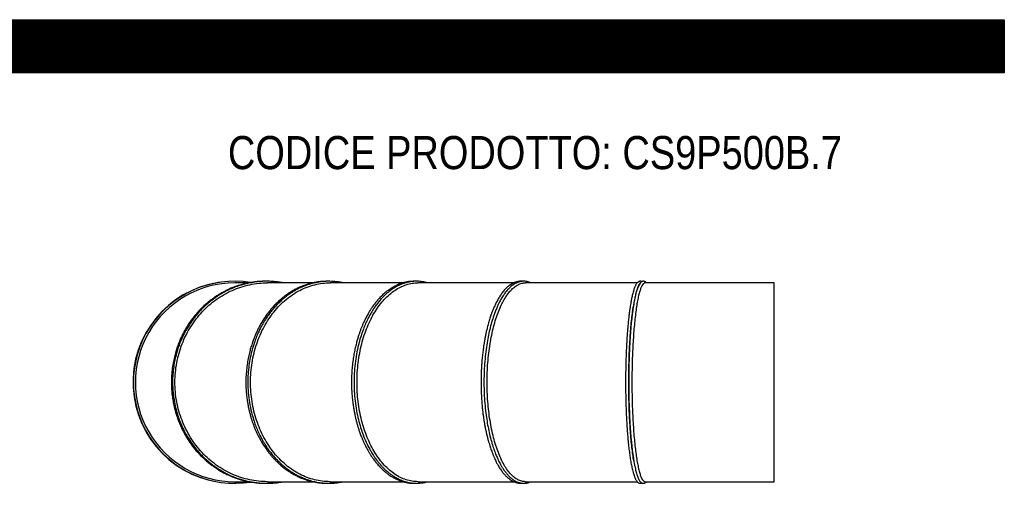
# Model space of a CAD drawing. Header units: millimetres. Extents: x 0 to 4950, y 0 to 3500.
# Tile 5 of 5: x 2475 to 4950, y 2321 to 3500. Entities that reach past the tile are written whole.
import ezdxf

# ---------------------------------------------------------------- set-up
doc = ezdxf.new("R2010")
doc.units = ezdxf.units.MM
doc.header["$LTSCALE"] = 16.666667
doc.layers.add('Default', color=7, linetype='Continuous')
doc.layers.add('TUBO_X_GOMITO_90', color=7, linetype='Continuous')

# ---------------------------------------------------------------- blocks, each defined once
blk = doc.blocks.new('SE2')
at = {"layer": 'TUBO_X_GOMITO_90', "color": 7, "linetype": 'Continuous'}
for p, q in [((3051.5, 2838.1), (3015.9, 2838.1)), ((3211.7, 2838.1), (3098.3, 2838.1)), ((3438.8, 2838.1), (3255.3, 2838.1)), ((3717.1, 2838.1), (3476.4, 2838.1)), ((4027.2, 2838.1), (3746.4, 2838.1)), ((4371.7, 2838.1), (4046.9, 2838.1)), ((4371.7, 2338.1), (4371.7, 2838.1)), ((3015.9, 2338.1), (3051.6, 2338.1)), ((3098.3, 2338.1), (3211.6, 2338.1)), ((3255.3, 2338.1), (3438.7, 2338.1)), ((3476.4, 2338.1), (3717.1, 2338.1)), ((3746.4, 2338.1), (4027.2, 2338.1)), ((4046.9, 2338.1), (4371.7, 2338.1))]:
    blk.add_line(p, q, dxfattribs=at)
for centre, radius, start, end in [((3013.8, 2588.1), 254, 93.6857, 261.4696), ((3014.8, 2588.1), 254, 80.8659, 279.1155), ((3015.9, 2588.1), 250, 89.9985, 270.0015), ((3013.8, 2588.1), 254, 80.7847, 83.022)]:
    blk.add_arc(centre, radius, start, end, dxfattribs=at)
for start_param, end_param in [(0.705108, 2.496588), (0.704861, 2.493116)]:
    blk.add_ellipse((4038.8, 2588.1), major_axis=(0, 250), ratio=0.131652, start_param=start_param, end_param=end_param, dxfattribs=at)
for points, knots in [([(3094.8, 2842.1), (3091.6, 2842.2), (3085.4, 2842.1), (3076.5, 2841.6), (3067.6, 2840.7), (3057.7, 2839.4), (3045.9, 2837.2), (3031.4, 2833.6), (3014.9, 2828.2), (3000.5, 2822.1), (2989.9, 2816.8), (2983.7, 2813.4), (2979.1, 2810.8), (2975.8, 2808.8), (2973.1, 2807.1), (2969.8, 2805), (2965.1, 2801.9), (2959.1, 2797.6), (2949.8, 2790.6), (2938, 2780.5), (2924.7, 2767.1), (2912.6, 2753), (2902, 2738.6), (2893.8, 2725.7), (2887.7, 2714.9), (2883.3, 2706.3), (2879.3, 2697.6), (2875.2, 2688), (2871.1, 2677.1), (2867.2, 2665), (2863.5, 2651.2), (2860.3, 2636.2), (2857.7, 2618.4), (2856.9, 2607.5), (2856.5, 2600.6)], [0.7566855, 0.7566855, 0.7566855, 0.7566855, 0.7631368, 0.7692412, 0.774617, 0.7812315, 0.789435, 0.798767, 0.8113623, 0.8243452, 0.8299334, 0.834862, 0.8384738, 0.8405343, 0.8423293, 0.8447864, 0.8484893, 0.8534384, 0.8592224, 0.8714128, 0.8839173, 0.8959778, 0.907453, 0.918367, 0.9252704, 0.9310785, 0.9368027, 0.9433299, 0.950959, 0.9587802, 0.9675523, 0.9774317, 0.9882475, 1, 1, 1, 1]), ([(3138.1, 2838.1), (3135.7, 2838.6), (3129.8, 2839.6), (3120.2, 2840.9), (3108.9, 2841.9), (3097.3, 2842.2), (3086.3, 2842), (3077, 2841.3), (3069.4, 2840.5), (3063.4, 2839.7), (3058.8, 2839), (3054.7, 2838.2), (3049.9, 2837.3), (3042.2, 2835.5), (3031.3, 2832.6), (3017.7, 2828), (3004.3, 2822.4), (2992.6, 2816.7), (2983.1, 2811.4), (2975.2, 2806.5), (2968.5, 2802.1), (2962.2, 2797.6), (2954.9, 2792.1), (2945.8, 2784.6), (2935.7, 2775.2), (2925.9, 2764.9), (2917, 2754.5), (2909, 2744), (2901.7, 2733.3), (2895.7, 2723.6), (2891.2, 2715.5), (2887.8, 2709.1), (2885.2, 2703.8), (2883.1, 2699.1), (2880.9, 2694.3), (2878.4, 2688.1), (2875.2, 2679.8), (2871.6, 2669.3), (2867.8, 2656), (2864.1, 2640.2), (2861.2, 2622.2), (2859.5, 2603.7), (2859.1, 2585.2), (2859.9, 2566.8), (2862, 2548.1), (2865.5, 2529), (2870.2, 2511.1), (2874.7, 2497.7), (2878.1, 2488.8), (2880.3, 2483.5), (2882.2, 2479.2), (2883.8, 2475.7), (2885.5, 2471.9), (2887.9, 2467.1), (2892.3, 2458.6), (2899.6, 2445.9), (2909.8, 2430.9), (2920.4, 2417.6), (2930.2, 2406.7), (2939.4, 2397.5), (2949.2, 2388.8), (2958.7, 2381.2), (2967.1, 2375.1), (2974.1, 2370.5), (2979.9, 2366.8), (2985.7, 2363.4), (2992.5, 2359.7), (3001.2, 2355.4), (3011.9, 2350.6), (3023.6, 2346.2), (3034.5, 2342.8), (3043.2, 2340.5), (3049.9, 2339), (3055.3, 2337.9), (3059.9, 2337.1), (3064.8, 2336.4), (3070.7, 2335.6), (3078.4, 2334.8), (3087.3, 2334.2), (3096.8, 2334.1), (3106.4, 2334.3), (3116.2, 2335), (3126.7, 2336.2), (3134, 2337.3), (3137.9, 2338.1), (3137.9, 2338.1)], [0.2293967, 0.2293967, 0.2293967, 0.2293967, 0.2343617, 0.2413867, 0.2490677, 0.257235, 0.264958, 0.271202, 0.2761103, 0.2803474, 0.2833734, 0.285636, 0.2888075, 0.2931783, 0.3014676, 0.3116421, 0.3219235, 0.3305291, 0.3375495, 0.3436426, 0.3488841, 0.3533692, 0.3588899, 0.3669776, 0.3764155, 0.3859623, 0.3944346, 0.4029558, 0.4114457, 0.4193265, 0.4248705, 0.4291814, 0.4330083, 0.4361973, 0.4389942, 0.4429754, 0.4488053, 0.4558067, 0.4640964, 0.4747261, 0.4864261, 0.4981851, 0.5096593, 0.5209412, 0.5326914, 0.544946, 0.5573292, 0.567512, 0.5715588, 0.5753793, 0.5783947, 0.5805211, 0.5827545, 0.5861852, 0.5908779, 0.6009396, 0.614126, 0.6256504, 0.6339598, 0.6424181, 0.65105, 0.6596529, 0.6662818, 0.6715592, 0.6760866, 0.6800398, 0.6847351, 0.6914862, 0.6993862, 0.7082613, 0.7164615, 0.7222629, 0.7265607, 0.730245, 0.7332591, 0.7361468, 0.7400999, 0.7454113, 0.7516775, 0.7581515, 0.7646318, 0.7711182, 0.7779772, 0.7860016, 0.7860105, 0.7860105, 0.7860105, 0.7860105]), ([(3098.3, 2338.1), (3098.1, 2338.1), (3098, 2338.1), (3090.3, 2338.1), (3082.7, 2338.6), (3067.6, 2340.2), (3060.2, 2341.4), (3045.4, 2344.5), (3038.1, 2346.5), (3023.6, 2351.2), (3016.5, 2353.9), (3002.4, 2360.1), (2995.5, 2363.6), (2982, 2371.3), (2975.5, 2375.5), (2962.8, 2384.6), (2956.6, 2389.5), (2944.8, 2399.8), (2939.1, 2405.4), (2922.9, 2422.7), (2913.1, 2435.5), (2900.4, 2455.9), (2896.4, 2463), (2889.2, 2477.5), (2885.9, 2484.9), (2880.1, 2500.1), (2877.5, 2507.9), (2873.1, 2523.5), (2871.2, 2531.4), (2868.3, 2547.4), (2867.1, 2555.5), (2865.7, 2571.7), (2865.3, 2580), (2865.3, 2596.4), (2865.7, 2604.7), (2867.2, 2621), (2868.3, 2629.2), (2871.3, 2645.3), (2873.2, 2653.3), (2877.7, 2669.1), (2880.3, 2676.8), (2886.2, 2692), (2889.5, 2699.4), (2896.8, 2713.9), (2900.7, 2720.9), (2909.3, 2734.6), (2913.9, 2741.2), (2923.6, 2753.8), (2928.7, 2759.8), (2939.4, 2771.2), (2945, 2776.6), (2956.7, 2786.9), (2962.9, 2791.8), (2975.6, 2800.8), (2982.1, 2805), (2995.6, 2812.7), (3002.5, 2816.2), (3016.6, 2822.4), (3023.8, 2825.1), (3038.3, 2829.9), (3045.8, 2831.8), (3060.7, 2835), (3068.2, 2836.2), (3083.3, 2837.7), (3090.8, 2838.1), (3098.3, 2838.1)], [0.2497665, 0.2497665, 0.2497665, 0.2497665, 0.25, 0.25, 0.265625, 0.265625, 0.28125, 0.28125, 0.296875, 0.296875, 0.3125, 0.3125, 0.328125, 0.328125, 0.34375, 0.34375, 0.359375, 0.359375, 0.375, 0.375, 0.40625, 0.40625, 0.421875, 0.421875, 0.4375, 0.4375, 0.453125, 0.453125, 0.46875, 0.46875, 0.484375, 0.484375, 0.5, 0.5, 0.515625, 0.515625, 0.53125, 0.53125, 0.546875, 0.546875, 0.5625, 0.5625, 0.578125, 0.578125, 0.59375, 0.59375, 0.609375, 0.609375, 0.625, 0.625, 0.640625, 0.640625, 0.65625, 0.65625, 0.671875, 0.671875, 0.6875, 0.6875, 0.703125, 0.703125, 0.71875, 0.71875, 0.734375, 0.734375, 0.7497794, 0.7497794, 0.7497794, 0.7497794]), ([(3248.7, 2842.1), (3246, 2842.1), (3240.2, 2842), (3231.5, 2841.4), (3222, 2840.2), (3212.2, 2838.4), (3202.2, 2835.9), (3193.7, 2833.2), (3186.4, 2830.5), (3179.8, 2827.8), (3172.4, 2824.3), (3164.1, 2820), (3155.6, 2814.9), (3147.3, 2809.5), (3140, 2804), (3133.5, 2798.8), (3126.9, 2793), (3119.4, 2785.9), (3110.9, 2776.9), (3102.1, 2766.4), (3092.8, 2754), (3083.7, 2739.8), (3076.1, 2726.1), (3070.7, 2714.8), (3066.8, 2706.1), (3063.3, 2697.4), (3059.8, 2687.8), (3056.3, 2676.9), (3053, 2664.8), (3049.8, 2651.1), (3047.1, 2636.1), (3044.8, 2618.3), (3044.2, 2607.4), (3043.8, 2600.6)], [0.756957, 0.756957, 0.756957, 0.756957, 0.7632285, 0.7705242, 0.7773578, 0.7855375, 0.7937666, 0.8012745, 0.8061134, 0.8114023, 0.8175806, 0.8247653, 0.8323553, 0.8398274, 0.8465951, 0.8524643, 0.8579114, 0.8655167, 0.8744825, 0.8840938, 0.8940114, 0.9063754, 0.9181708, 0.9252316, 0.9311424, 0.9368866, 0.943426, 0.9510263, 0.9588359, 0.9676017, 0.9774657, 0.9882651, 1, 1, 1, 1]), ([(3288.4, 2838.2), (3288.3, 2838.2), (3285.2, 2838.9), (3279.5, 2840), (3271.4, 2841.1), (3263.3, 2841.8), (3254.7, 2842.2), (3245.8, 2842.1), (3237.1, 2841.5), (3228.9, 2840.5), (3220.5, 2839.1), (3211.6, 2837.1), (3202.8, 2834.6), (3194.2, 2831.7), (3186.1, 2828.4), (3177.9, 2824.7), (3170.1, 2820.6), (3163, 2816.5), (3156.8, 2812.5), (3151.4, 2808.8), (3146.1, 2805), (3140.1, 2800.3), (3132.8, 2794), (3124.7, 2786.3), (3116.4, 2777.6), (3108.6, 2768.5), (3101.4, 2759), (3094.9, 2749.7), (3089.4, 2740.9), (3084.7, 2732.9), (3080.2, 2724.5), (3075.5, 2714.8), (3070.4, 2703.2), (3064.9, 2688.5), (3059.3, 2671), (3054.5, 2650.9), (3051, 2630.2), (3048.9, 2609), (3048.1, 2586.2), (3049.2, 2562), (3052.3, 2537), (3056.9, 2514.4), (3062.3, 2495.6), (3067.6, 2480.3), (3073.1, 2466.7), (3078.8, 2454.5), (3084.1, 2444.6), (3088.3, 2437.2), (3091.9, 2431.3), (3095.6, 2425.7), (3099.7, 2419.7), (3104.8, 2412.7), (3111.1, 2404.8), (3118.3, 2396.7), (3125.8, 2388.9), (3132.7, 2382.4), (3138.8, 2377.1), (3143.9, 2373), (3147.9, 2370), (3150.8, 2367.9), (3153.3, 2366.1), (3156.2, 2364.2), (3160.1, 2361.6), (3165, 2358.6), (3170.4, 2355.5), (3176.1, 2352.6), (3182.1, 2349.7), (3188.3, 2347), (3194.4, 2344.6), (3200.2, 2342.6), (3206.4, 2340.6), (3213.5, 2338.8), (3220.9, 2337.1), (3228.1, 2335.9), (3234.4, 2335.1), (3239.6, 2334.6), (3244.6, 2334.3), (3250.3, 2334.1), (3257.4, 2334.1), (3265.2, 2334.6), (3273, 2335.4), (3280.5, 2336.5), (3285.5, 2337.5), (3288.2, 2338.1), (3288.5, 2338.1)], [0.2295286, 0.2295286, 0.2295286, 0.2295286, 0.2298601, 0.236911, 0.2429969, 0.2491062, 0.2559231, 0.2631608, 0.2699867, 0.2761591, 0.2826423, 0.2897579, 0.2973709, 0.3037953, 0.3104981, 0.3174759, 0.3241918, 0.3303424, 0.3358313, 0.3404094, 0.3447854, 0.3501179, 0.3570957, 0.3655982, 0.3740876, 0.3823811, 0.390656, 0.3986311, 0.4055887, 0.4115607, 0.4172476, 0.4245521, 0.4329587, 0.442011, 0.4549247, 0.4682442, 0.4813791, 0.4944982, 0.5083741, 0.5241153, 0.5398577, 0.5556032, 0.5679829, 0.5771918, 0.5867986, 0.5966463, 0.6037085, 0.6090357, 0.6136982, 0.6178121, 0.6224809, 0.6285173, 0.6355681, 0.6435074, 0.6512068, 0.658421, 0.6638338, 0.6686154, 0.6725386, 0.674848, 0.6766102, 0.6791443, 0.6825472, 0.6869591, 0.6918895, 0.6965848, 0.7013422, 0.7070546, 0.7118695, 0.7162643, 0.7212703, 0.7268953, 0.7331282, 0.7390153, 0.74397, 0.7478867, 0.75131, 0.7556367, 0.7613115, 0.7678071, 0.7739924, 0.7796503, 0.7854313, 0.7860322, 0.7860322, 0.7860322, 0.7860322]), ([(3255.3, 2338.1), (3255.2, 2338.1), (3255.1, 2338.1), (3248.5, 2338.1), (3242, 2338.6), (3229, 2340.2), (3222.6, 2341.4), (3209.9, 2344.5), (3203.7, 2346.5), (3191.3, 2351.2), (3185.1, 2353.9), (3173, 2360.1), (3167.1, 2363.6), (3155.5, 2371.3), (3149.9, 2375.5), (3139, 2384.6), (3133.7, 2389.5), (3123.6, 2399.8), (3118.7, 2405.4), (3104.8, 2422.7), (3096.4, 2435.5), (3085.4, 2455.9), (3082, 2463), (3075.8, 2477.5), (3073, 2484.9), (3068, 2500.1), (3065.7, 2507.9), (3061.9, 2523.5), (3060.4, 2531.4), (3057.8, 2547.4), (3056.9, 2555.5), (3055.6, 2571.7), (3055.3, 2580), (3055.3, 2596.4), (3055.6, 2604.7), (3056.9, 2621), (3057.9, 2629.2), (3060.5, 2645.3), (3062.1, 2653.3), (3065.9, 2669.1), (3068.2, 2676.8), (3073.2, 2692), (3076.1, 2699.4), (3082.3, 2713.9), (3085.7, 2720.9), (3093, 2734.6), (3097, 2741.2), (3105.3, 2753.8), (3109.7, 2759.8), (3118.9, 2771.2), (3123.7, 2776.6), (3133.8, 2786.9), (3139.1, 2791.8), (3150, 2800.8), (3155.6, 2805), (3167.2, 2812.7), (3173.1, 2816.2), (3185.2, 2822.4), (3191.4, 2825.1), (3203.9, 2829.9), (3210.3, 2831.8), (3223.1, 2835), (3229.5, 2836.2), (3242.5, 2837.7), (3248.9, 2838.1), (3255.3, 2838.1)], [0.2497665, 0.2497665, 0.2497665, 0.2497665, 0.25, 0.25, 0.265625, 0.265625, 0.28125, 0.28125, 0.296875, 0.296875, 0.3125, 0.3125, 0.328125, 0.328125, 0.34375, 0.34375, 0.359375, 0.359375, 0.375, 0.375, 0.40625, 0.40625, 0.421875, 0.421875, 0.4375, 0.4375, 0.453125, 0.453125, 0.46875, 0.46875, 0.484375, 0.484375, 0.5, 0.5, 0.515625, 0.515625, 0.53125, 0.53125, 0.546875, 0.546875, 0.5625, 0.5625, 0.578125, 0.578125, 0.59375, 0.59375, 0.609375, 0.609375, 0.625, 0.625, 0.640625, 0.640625, 0.65625, 0.65625, 0.671875, 0.671875, 0.6875, 0.6875, 0.703125, 0.703125, 0.71875, 0.71875, 0.734375, 0.734375, 0.7497794, 0.7497794, 0.7497794, 0.7497794]), ([(3468.7, 2842.1), (3467.2, 2842.1), (3461.9, 2842.1), (3453.2, 2841.4), (3443.6, 2839.6), (3435.4, 2837.3), (3427.9, 2834.5), (3419.7, 2830.8), (3410.6, 2825.8), (3400.6, 2819.1), (3390.7, 2811.1), (3381.5, 2802.3), (3374.1, 2794.1), (3368.7, 2787.4), (3364.6, 2782), (3360.7, 2776.4), (3356.3, 2769.9), (3351.7, 2762.3), (3347, 2753.9), (3342.6, 2745.2), (3338.8, 2737), (3335.6, 2729.5), (3332.7, 2722.4), (3330, 2715), (3327.4, 2707.3), (3324.7, 2698.7), (3321.8, 2688.8), (3319.1, 2677.6), (3316.4, 2665.3), (3313.9, 2651.4), (3311.8, 2636.3), (3310, 2618.4), (3309.5, 2607.4), (3309.2, 2600.5)], [0.7555932, 0.7555932, 0.7555932, 0.7555932, 0.7601708, 0.7717373, 0.7815842, 0.7893359, 0.7965888, 0.805053, 0.8148566, 0.8259018, 0.8376621, 0.8485927, 0.8582575, 0.8647235, 0.8693158, 0.8744845, 0.8805256, 0.887463, 0.8945976, 0.9018053, 0.9084799, 0.9138986, 0.9191348, 0.9244261, 0.929961, 0.9358241, 0.9426027, 0.9504463, 0.9584268, 0.9673295, 0.9773098, 0.9881999, 1, 1, 1, 1]), ([(3500.8, 2838.2), (3500.6, 2838.2), (3498.5, 2838.8), (3494.3, 2839.9), (3487.8, 2841.1), (3481.1, 2841.9), (3474.6, 2842.2), (3468.8, 2842.1), (3463.2, 2841.7), (3457, 2840.9), (3450.1, 2839.6), (3442.6, 2837.5), (3435.2, 2834.9), (3428.4, 2831.9), (3422, 2828.7), (3415.6, 2824.9), (3407.5, 2819.5), (3398.2, 2812.1), (3388, 2802.5), (3379.2, 2792.7), (3371.9, 2783.4), (3366.1, 2775.1), (3360.9, 2767), (3355.7, 2758.2), (3350.2, 2747.8), (3344.4, 2735.6), (3338.5, 2721.2), (3332.9, 2705.3), (3327.4, 2686.4), (3322.5, 2665), (3318.6, 2640.9), (3316.1, 2616.1), (3315.2, 2591), (3315.8, 2565.9), (3317.9, 2541), (3321.4, 2517), (3326.1, 2494.9), (3331.8, 2474.5), (3338.3, 2455.5), (3346, 2437), (3353.3, 2422.4), (3359.1, 2412.3), (3362.6, 2406.5), (3365.4, 2402.3), (3368.4, 2397.9), (3372, 2392.8), (3376.8, 2386.7), (3382.2, 2380.2), (3387.7, 2374.3), (3392.7, 2369.3), (3397.2, 2365.2), (3401.9, 2361.3), (3407.2, 2357.1), (3413.7, 2352.6), (3420.5, 2348.4), (3427, 2345.1), (3432.6, 2342.5), (3438, 2340.4), (3443.8, 2338.4), (3450.6, 2336.6), (3458.5, 2335.1), (3467.1, 2334.2), (3475.9, 2334.1), (3484.6, 2334.7), (3492.8, 2336.1), (3498.3, 2337.4), (3500.7, 2338.1)], [0.229679, 0.229679, 0.229679, 0.229679, 0.2300466, 0.2361213, 0.2423934, 0.2498652, 0.2563925, 0.2619977, 0.2672388, 0.2733914, 0.2805908, 0.2883408, 0.2962597, 0.3032024, 0.3096638, 0.3165258, 0.3240596, 0.3360549, 0.348083, 0.3597707, 0.3684417, 0.3764033, 0.3832669, 0.390508, 0.3992082, 0.4091054, 0.4195158, 0.4317542, 0.4434287, 0.4588382, 0.4745556, 0.4902707, 0.5059848, 0.5216985, 0.5374134, 0.5531302, 0.5679853, 0.5813392, 0.5949697, 0.6089391, 0.6232104, 0.630403, 0.6349042, 0.6384961, 0.6420654, 0.6469936, 0.6531913, 0.6605955, 0.6674384, 0.6733645, 0.6783846, 0.6831651, 0.6892732, 0.6964461, 0.7044166, 0.7113765, 0.7169795, 0.7221191, 0.7281204, 0.7349516, 0.7427342, 0.7522573, 0.7607208, 0.7692957, 0.7783482, 0.7857528, 0.7857528, 0.7857528, 0.7857528]), ([(3476.4, 2338.1), (3476.3, 2338.1), (3476.3, 2338.1), (3471.2, 2338.1), (3466.1, 2338.6), (3456.2, 2340.2), (3451.3, 2341.4), (3441.6, 2344.5), (3436.8, 2346.5), (3427.2, 2351.2), (3422.5, 2353.9), (3413.2, 2360.1), (3408.7, 2363.6), (3399.8, 2371.3), (3395.5, 2375.5), (3387.1, 2384.6), (3383.1, 2389.5), (3375.3, 2399.8), (3371.5, 2405.4), (3360.9, 2422.7), (3354.4, 2435.5), (3346, 2455.9), (3343.4, 2463), (3338.6, 2477.5), (3336.5, 2484.9), (3332.6, 2500.1), (3330.9, 2507.9), (3328, 2523.5), (3326.8, 2531.4), (3324.8, 2547.4), (3324.1, 2555.5), (3323.1, 2571.7), (3322.9, 2580), (3322.9, 2596.4), (3323.1, 2604.7), (3324.1, 2621), (3324.9, 2629.2), (3326.9, 2645.3), (3328.1, 2653.3), (3331.1, 2669.1), (3332.8, 2676.8), (3336.7, 2692), (3338.8, 2699.4), (3343.6, 2713.9), (3346.2, 2720.9), (3351.9, 2734.6), (3354.9, 2741.2), (3361.3, 2753.8), (3364.7, 2759.8), (3371.7, 2771.2), (3375.4, 2776.6), (3383.1, 2786.9), (3387.2, 2791.8), (3395.6, 2800.8), (3399.9, 2805), (3408.8, 2812.7), (3413.3, 2816.2), (3422.6, 2822.4), (3427.3, 2825.1), (3436.9, 2829.9), (3441.8, 2831.8), (3451.6, 2835), (3456.6, 2836.2), (3466.5, 2837.7), (3471.5, 2838.1), (3476.4, 2838.1)], [0.2497665, 0.2497665, 0.2497665, 0.2497665, 0.25, 0.25, 0.265625, 0.265625, 0.28125, 0.28125, 0.296875, 0.296875, 0.3125, 0.3125, 0.328125, 0.328125, 0.34375, 0.34375, 0.359375, 0.359375, 0.375, 0.375, 0.40625, 0.40625, 0.421875, 0.421875, 0.4375, 0.4375, 0.453125, 0.453125, 0.46875, 0.46875, 0.484375, 0.484375, 0.5, 0.5, 0.515625, 0.515625, 0.53125, 0.53125, 0.546875, 0.546875, 0.5625, 0.5625, 0.578125, 0.578125, 0.59375, 0.59375, 0.609375, 0.609375, 0.625, 0.625, 0.640625, 0.640625, 0.65625, 0.65625, 0.671875, 0.671875, 0.6875, 0.6875, 0.703125, 0.703125, 0.71875, 0.71875, 0.734375, 0.734375, 0.7497794, 0.7497794, 0.7497794, 0.7497794]), ([(3738.9, 2842), (3738.1, 2842), (3736.7, 2842.1), (3734.2, 2842.2), (3731, 2842), (3726.6, 2841.4), (3721.4, 2840), (3716, 2837.8), (3711.1, 2835.1), (3705.7, 2831.5), (3699.6, 2826.5), (3693, 2819.6), (3686.6, 2811.5), (3680.7, 2802.7), (3675.5, 2793.7), (3671, 2784.9), (3667.2, 2776.3), (3663.7, 2767.8), (3660.3, 2758.8), (3656.9, 2748.7), (3653.5, 2737.4), (3650.5, 2726.1), (3648, 2715.9), (3646.1, 2707), (3644.3, 2697.9), (3642.5, 2688), (3640.8, 2676.8), (3639.2, 2664.6), (3637.6, 2650.8), (3636.3, 2635.8), (3635.2, 2618.1), (3634.9, 2607.3), (3634.7, 2600.5)], [0.7520822, 0.7520822, 0.7520822, 0.7520822, 0.7555453, 0.7584824, 0.7635131, 0.7698512, 0.7787377, 0.7871285, 0.7947832, 0.8022115, 0.8129403, 0.8247, 0.8363065, 0.8470806, 0.8574357, 0.8664244, 0.8745806, 0.8821811, 0.8897424, 0.8981242, 0.9074462, 0.9168703, 0.9238366, 0.9301247, 0.9361719, 0.9429949, 0.9507584, 0.9586983, 0.9675666, 0.9774788, 0.9882899, 1, 1, 1, 1]), ([(3760.5, 2838.2), (3760.4, 2838.2), (3758.8, 2838.9), (3755.4, 2840.2), (3750.6, 2841.4), (3745.9, 2842.1), (3741.6, 2842.2), (3737.1, 2841.9), (3732.1, 2840.9), (3726.3, 2839.1), (3720.5, 2836.3), (3715.3, 2833.1), (3711, 2829.8), (3707.4, 2826.7), (3704, 2823.3), (3700.2, 2819.3), (3696.4, 2814.5), (3692.6, 2809.5), (3689.4, 2804.5), (3686.5, 2799.9), (3683.8, 2795.2), (3681, 2789.9), (3677.7, 2783.3), (3674, 2775), (3669.2, 2763.2), (3664, 2748), (3658.8, 2730.1), (3654.4, 2711.7), (3650.5, 2692), (3647.2, 2670.4), (3644.5, 2646.8), (3642.7, 2622.3), (3641.9, 2597.4), (3642, 2572.4), (3643.1, 2547.6), (3645.1, 2523.2), (3647.9, 2500.9), (3651.2, 2480.5), (3655, 2461.9), (3659.4, 2443.8), (3664.1, 2427.8), (3668.3, 2415.8), (3671.3, 2407.8), (3673.7, 2402.1), (3675.8, 2397.3), (3677.8, 2393), (3680, 2388.4), (3682.9, 2382.8), (3686.6, 2376.1), (3691, 2369.1), (3696, 2362.2), (3701.3, 2355.7), (3707.7, 2349.2), (3714.5, 2343.7), (3721.3, 2339.5), (3727.3, 2336.8), (3732.1, 2335.4), (3736.2, 2334.6), (3739.8, 2334.2), (3743.6, 2334.1), (3747.4, 2334.4), (3751.1, 2335), (3755, 2336), (3758.1, 2337.1), (3760.1, 2337.9), (3760.5, 2338.1)], [0.2302626, 0.2302626, 0.2302626, 0.2302626, 0.2308815, 0.237733, 0.2457467, 0.2528665, 0.2590791, 0.2651715, 0.2733576, 0.2821499, 0.2916154, 0.3005489, 0.3071789, 0.3126779, 0.3182044, 0.3247897, 0.3319536, 0.3388537, 0.3449303, 0.3502538, 0.3549868, 0.3607545, 0.3674184, 0.3749813, 0.3847444, 0.399339, 0.4133375, 0.4268764, 0.4400846, 0.4549441, 0.4706154, 0.4862842, 0.5019518, 0.5176188, 0.5332866, 0.5489559, 0.5644309, 0.5774948, 0.5905621, 0.6038948, 0.6180324, 0.6283149, 0.6341297, 0.6392643, 0.6438128, 0.6477863, 0.6519657, 0.6576246, 0.6652459, 0.6741163, 0.6825209, 0.6922052, 0.7025731, 0.7151247, 0.7255554, 0.7351436, 0.7431355, 0.7478151, 0.7536204, 0.7595087, 0.7653253, 0.7708044, 0.776035, 0.7831574, 0.7853066, 0.7853066, 0.7853066, 0.7853066]), ([(3746.4, 2338.1), (3746.3, 2338.1), (3746.3, 2338.1), (3743.1, 2338.1), (3739.9, 2338.6), (3733.7, 2340.2), (3730.6, 2341.4), (3724.5, 2344.5), (3721.5, 2346.5), (3715.5, 2351.2), (3712.5, 2353.9), (3706.7, 2360.1), (3703.8, 2363.6), (3698.3, 2371.3), (3695.5, 2375.5), (3690.3, 2384.6), (3687.7, 2389.5), (3682.8, 2399.8), (3680.5, 2405.4), (3673.8, 2422.7), (3669.7, 2435.5), (3664.4, 2455.9), (3662.8, 2463), (3659.8, 2477.5), (3658.4, 2484.9), (3656, 2500.1), (3654.9, 2507.9), (3653.1, 2523.5), (3652.3, 2531.4), (3651.1, 2547.4), (3650.6, 2555.5), (3650, 2571.7), (3649.9, 2580), (3649.9, 2596.4), (3650, 2604.7), (3650.7, 2621), (3651.1, 2629.2), (3652.4, 2645.3), (3653.2, 2653.3), (3655, 2669.1), (3656.1, 2676.8), (3658.5, 2692), (3659.9, 2699.4), (3662.9, 2713.9), (3664.6, 2720.9), (3668.1, 2734.6), (3670, 2741.2), (3674, 2753.8), (3676.1, 2759.8), (3680.6, 2771.2), (3682.9, 2776.6), (3687.8, 2786.9), (3690.3, 2791.8), (3695.6, 2800.8), (3698.3, 2805), (3703.9, 2812.7), (3706.7, 2816.2), (3712.6, 2822.4), (3715.5, 2825.1), (3721.6, 2829.9), (3724.6, 2831.8), (3730.8, 2835), (3733.9, 2836.2), (3740.2, 2837.7), (3743.3, 2838.1), (3746.4, 2838.1)], [0.2497665, 0.2497665, 0.2497665, 0.2497665, 0.25, 0.25, 0.265625, 0.265625, 0.28125, 0.28125, 0.296875, 0.296875, 0.3125, 0.3125, 0.328125, 0.328125, 0.34375, 0.34375, 0.359375, 0.359375, 0.375, 0.375, 0.40625, 0.40625, 0.421875, 0.421875, 0.4375, 0.4375, 0.453125, 0.453125, 0.46875, 0.46875, 0.484375, 0.484375, 0.5, 0.5, 0.515625, 0.515625, 0.53125, 0.53125, 0.546875, 0.546875, 0.5625, 0.5625, 0.578125, 0.578125, 0.59375, 0.59375, 0.609375, 0.609375, 0.625, 0.625, 0.640625, 0.640625, 0.65625, 0.65625, 0.671875, 0.671875, 0.6875, 0.6875, 0.703125, 0.703125, 0.71875, 0.71875, 0.734375, 0.734375, 0.7497794, 0.7497794, 0.7497794, 0.7497794]), ([(4038.9, 2841.1), (4038.7, 2841.2), (4038.1, 2841.6), (4036.9, 2841.9), (4035.3, 2842.2), (4033.8, 2842.1), (4032, 2841.7), (4030.2, 2840.8), (4028.2, 2839.3), (4026.4, 2837.3), (4024.9, 2835.1), (4023.4, 2832.6), (4022, 2829.6), (4020.6, 2826.2), (4019.1, 2822.1), (4017.6, 2817.3), (4016.1, 2811.9), (4014.8, 2806.5), (4013.7, 2801.5), (4012.7, 2796.8), (4011.8, 2792), (4010.8, 2786.2), (4009.7, 2779.3), (4008.5, 2771.4), (4007.4, 2762.9), (4006.1, 2752.9), (4004.9, 2741.1), (4003.7, 2728.4), (4002.7, 2717.4), (4002.1, 2708.6), (4001.5, 2700.9), (4001, 2692.5), (4000.5, 2683.2), (3999.9, 2672.6), (3999.4, 2661.1), (3999, 2648), (3998.6, 2633.8), (3998.2, 2617.1), (3998.1, 2606.9), (3998.1, 2600.4)], [0.7466373, 0.7466373, 0.7466373, 0.7466373, 0.7486313, 0.7530722, 0.7569598, 0.7609814, 0.7654023, 0.7709025, 0.7777176, 0.7845971, 0.7911827, 0.7975178, 0.8040021, 0.8107784, 0.8180342, 0.825833, 0.8339458, 0.841164, 0.8471763, 0.8522374, 0.8572642, 0.8633091, 0.8703878, 0.8781548, 0.8858308, 0.893294, 0.9040375, 0.914745, 0.92296, 0.9285277, 0.933911, 0.9395015, 0.9461699, 0.9532216, 0.9607797, 0.969311, 0.9786914, 0.988921, 1, 1, 1, 1]), ([(4046.9, 2838.1), (4046.9, 2838.1), (4046.9, 2838.1), (4045.8, 2838.1), (4044.7, 2837.7), (4042.6, 2836.1), (4041.5, 2834.9), (4039.5, 2831.8), (4038.4, 2829.8), (4036.4, 2825.2), (4035.4, 2822.4), (4033.4, 2816.2), (4032.4, 2812.7), (4030.5, 2805.1), (4029.6, 2800.9), (4027.8, 2791.8), (4026.9, 2786.9), (4025.2, 2776.6), (4024.4, 2771.1), (4022.1, 2753.7), (4020.8, 2741), (4018.9, 2720.6), (4018.4, 2713.5), (4017.4, 2699), (4016.9, 2691.6), (4016.1, 2676.4), (4015.7, 2668.6), (4015.1, 2653), (4014.8, 2645.1), (4014.4, 2629.2), (4014.2, 2621.1), (4014, 2604.9), (4014, 2596.6), (4014, 2580.1), (4014, 2571.9), (4014.2, 2555.6), (4014.4, 2547.4), (4014.8, 2531.3), (4015.1, 2523.3), (4015.7, 2507.5), (4016.1, 2499.8), (4016.9, 2484.6), (4017.4, 2477.2), (4018.4, 2462.7), (4019, 2455.6), (4020.2, 2442), (4020.8, 2435.4), (4022.2, 2422.8), (4022.9, 2416.8), (4024.4, 2405.4), (4025.2, 2399.9), (4026.9, 2389.6), (4027.7, 2384.8), (4029.5, 2375.7), (4030.4, 2371.5), (4032.3, 2363.8), (4033.3, 2360.3), (4035.3, 2354), (4036.3, 2351.3), (4038.4, 2346.5), (4039.4, 2344.5), (4042.6, 2339.8), (4044.7, 2338.1), (4046.9, 2338.1), (4046.9, 2338.1), (4046.9, 2338.1)], [0.2498656, 0.2498656, 0.2498656, 0.2498656, 0.25, 0.25, 0.265625, 0.265625, 0.28125, 0.28125, 0.296875, 0.296875, 0.3125, 0.3125, 0.328125, 0.328125, 0.34375, 0.34375, 0.359375, 0.359375, 0.375, 0.375, 0.40625, 0.40625, 0.421875, 0.421875, 0.4375, 0.4375, 0.453125, 0.453125, 0.46875, 0.46875, 0.484375, 0.484375, 0.5, 0.5, 0.515625, 0.515625, 0.53125, 0.53125, 0.546875, 0.546875, 0.5625, 0.5625, 0.578125, 0.578125, 0.59375, 0.59375, 0.609375, 0.609375, 0.625, 0.625, 0.640625, 0.640625, 0.65625, 0.65625, 0.671875, 0.671875, 0.6875, 0.6875, 0.703125, 0.703125, 0.71875, 0.71875, 0.75, 0.75, 0.7500771, 0.7500771, 0.7500771, 0.7500771]), ([(4050.6, 2838.2), (4050.3, 2838.5), (4049.5, 2839.3), (4048.3, 2840.3), (4046.9, 2841.2), (4045.6, 2841.7), (4044.2, 2842.1), (4042.8, 2842.2), (4041.3, 2842), (4039.6, 2841.6), (4038, 2840.7), (4036.4, 2839.5), (4034.9, 2837.9), (4033.6, 2836.3), (4032.2, 2834.2), (4030.7, 2831.4), (4029, 2827.4), (4027.2, 2822.6), (4025.6, 2817.5), (4024.2, 2812.5), (4023.1, 2808.1), (4022.1, 2803.9), (4021.3, 2800.1), (4020.5, 2796.1), (4019.6, 2791.5), (4018.6, 2785.7), (4017.8, 2780.9), (4017.5, 2778.3), (4017.4, 2778)], [0.3869724, 0.3869724, 0.3869724, 0.3869724, 0.4007162, 0.4240274, 0.4442511, 0.4613224, 0.4762586, 0.492804, 0.5113111, 0.5323262, 0.5560641, 0.5809577, 0.6044531, 0.6265158, 0.6475318, 0.6828986, 0.7186525, 0.7571739, 0.7992261, 0.827335, 0.8536887, 0.877032, 0.8973694, 0.914787, 0.9380775, 0.9652436, 0.9962802, 1, 1, 1, 1]), ([(4036.5, 2837.5), (4036.2, 2837.3), (4035.9, 2837.2), (4034.6, 2836.2), (4033.5, 2835), (4030.4, 2830.3), (4028.3, 2825.5), (4025.3, 2816.2), (4024.3, 2812.7), (4022.4, 2805.1), (4021.5, 2800.9), (4019.6, 2791.4), (4018.7, 2785.9), (4017.7, 2780.1)], [0.0232945, 0.0232945, 0.0232945, 0.0232945, 0.03125, 0.03125, 0.0625, 0.0625, 0.125, 0.125, 0.15625, 0.15625, 0.1875, 0.1875, 0.2220914, 0.2220914, 0.2220914, 0.2220914]), ([(4018.6, 2391.1), (4018.4, 2392.2), (4018.2, 2393.2), (4017.2, 2399.5), (4016.4, 2405), (4014.1, 2422.3), (4012.7, 2435.1), (4010.9, 2455.5), (4010.4, 2462.6), (4009.4, 2477.1), (4008.9, 2484.5), (4008.1, 2499.7), (4007.7, 2507.5), (4007.1, 2523.2), (4006.8, 2531.1), (4006.4, 2547), (4006.2, 2555.1), (4006, 2571.3), (4006, 2579.6), (4006, 2596.1), (4006, 2604.3), (4006.2, 2620.7), (4006.4, 2628.9), (4006.8, 2645), (4007.1, 2653), (4007.7, 2668.8), (4008.1, 2676.6), (4008.9, 2691.7), (4009.4, 2699.2), (4010.4, 2713.7), (4010.9, 2720.7), (4012.1, 2734.4), (4012.8, 2741), (4014.2, 2753.6), (4014.9, 2759.6), (4016.2, 2769.6), (4016.8, 2773.7), (4017.4, 2777.7)], [0.2121947, 0.2121947, 0.2121947, 0.2121947, 0.21875, 0.21875, 0.25, 0.25, 0.3125, 0.3125, 0.34375, 0.34375, 0.375, 0.375, 0.40625, 0.40625, 0.4375, 0.4375, 0.46875, 0.46875, 0.5, 0.5, 0.53125, 0.53125, 0.5625, 0.5625, 0.59375, 0.59375, 0.625, 0.625, 0.65625, 0.65625, 0.6875, 0.6875, 0.71875, 0.71875, 0.75, 0.75, 0.7734226, 0.7734226, 0.7734226, 0.7734226]), ([(4010.5, 2715.6), (4009.7, 2705.5), (4009, 2695), (4007.6, 2669.1), (4007, 2653.3), (4006.1, 2621), (4005.9, 2604.6), (4005.9, 2571.7), (4006.1, 2555.3), (4006.7, 2531.1), (4007, 2523.1), (4007.6, 2507.4), (4008, 2499.6), (4008.8, 2484.5), (4009.3, 2477), (4010.2, 2464.8), (4010.5, 2460), (4010.9, 2455.2)], [0.3304677, 0.3304677, 0.3304677, 0.3304677, 0.375, 0.375, 0.4375, 0.4375, 0.5, 0.5, 0.5625, 0.5625, 0.59375, 0.59375, 0.625, 0.625, 0.65625, 0.65625, 0.6777666, 0.6777666, 0.6777666, 0.6777666]), ([(2856.5, 2600.6), (2856.3, 2594), (2856, 2583.5), (2856.9, 2566.3), (2858.6, 2551.4), (2861, 2536.6), (2864, 2523.1), (2867.3, 2511.1), (2870.4, 2501.3), (2873.4, 2493), (2876.6, 2485), (2880, 2477.1), (2884.9, 2466.8), (2892.2, 2453.1), (2902.6, 2436.6), (2915.3, 2419.8), (2929.4, 2404.1), (2942.3, 2392), (2953, 2383.2), (2960.6, 2377.5), (2966.8, 2373.3), (2971.4, 2370.2), (2975.5, 2367.6), (2981.7, 2363.9), (2990.6, 2359), (3002.5, 2353.3), (3016, 2347.8), (3030.4, 2343), (3045.2, 2339.2), (3059.3, 2336.6), (3071.1, 2335.2), (3080.4, 2334.5), (3087.5, 2334.2), (3092, 2334.1), (3094.1, 2334.1), (3094.1, 2334.1)], [0, 0, 0, 0, 0.0112414, 0.0215782, 0.0310109, 0.0398886, 0.0493535, 0.0572677, 0.0633171, 0.0686746, 0.0740708, 0.079532, 0.0850522, 0.0957485, 0.1090291, 0.1224947, 0.1363668, 0.149839, 0.1569976, 0.1636132, 0.1686485, 0.1716796, 0.1745071, 0.178343, 0.1859477, 0.1947656, 0.2047229, 0.2150341, 0.2252728, 0.2354077, 0.2438773, 0.2493565, 0.2541661, 0.2583425, 0.2583964, 0.2583964, 0.2583964, 0.2583964]), ([(3043.8, 2600.6), (3043.6, 2594), (3043.4, 2583.5), (3044.2, 2566.4), (3045.6, 2551.8), (3047.4, 2538.5), (3049.5, 2527.1), (3051.7, 2517), (3053.9, 2507.9), (3056.3, 2499.5), (3058.9, 2491.3), (3061.7, 2483.3), (3064.7, 2475.4), (3068.9, 2465.3), (3074.8, 2452.6), (3083, 2437.6), (3091.5, 2424.3), (3099.4, 2413.4), (3105.9, 2405.2), (3111.8, 2398.5), (3117.3, 2392.6), (3123.1, 2386.8), (3129.9, 2380.5), (3138.1, 2373.6), (3147, 2367), (3155.7, 2361.3), (3163.7, 2356.5), (3171.4, 2352.4), (3178.9, 2348.9), (3185.5, 2346.1), (3190.9, 2344.1), (3195.1, 2342.7), (3199.4, 2341.3), (3204.3, 2339.9), (3210.5, 2338.3), (3217.9, 2336.8), (3225.9, 2335.5), (3234, 2334.6), (3241.4, 2334.2), (3246.5, 2334.1), (3249.2, 2334.1), (3249.8, 2334.2)], [0, 0, 0, 0, 0.0112245, 0.0215453, 0.0309628, 0.0392917, 0.0466059, 0.0530489, 0.0587349, 0.0645285, 0.0698805, 0.0752876, 0.0807548, 0.0862788, 0.0967324, 0.1082369, 0.1202674, 0.1286678, 0.1358261, 0.1420626, 0.1473754, 0.1528438, 0.1594382, 0.1672428, 0.1759744, 0.1836309, 0.1903106, 0.1968606, 0.203267, 0.2090785, 0.213121, 0.2164281, 0.2194466, 0.223418, 0.2283414, 0.2342432, 0.2407515, 0.2474202, 0.2531875, 0.258009, 0.2594919, 0.2594919, 0.2594919, 0.2594919]), ([(3309.2, 2600.5), (3309.1, 2593.9), (3308.9, 2583.5), (3309.5, 2566.3), (3310.6, 2551.7), (3312, 2538.4), (3313.6, 2527), (3315.3, 2516.9), (3317.1, 2507.9), (3318.9, 2499.3), (3321, 2490.9), (3323.2, 2482.6), (3325.7, 2474.1), (3328.6, 2465.1), (3331.9, 2455.9), (3335.5, 2446.9), (3339, 2438.9), (3342.3, 2431.9), (3345.3, 2425.8), (3348.4, 2420), (3351.7, 2414), (3355.6, 2407.6), (3359.8, 2401.1), (3363.9, 2395.2), (3367.5, 2390.5), (3370.4, 2386.8), (3373.2, 2383.4), (3376.5, 2379.6), (3380.6, 2375.1), (3385.4, 2370.2), (3390.9, 2365.1), (3396.8, 2360.2), (3402.5, 2355.9), (3408.3, 2352), (3414.2, 2348.4), (3420.9, 2344.9), (3427.8, 2341.8), (3434.4, 2339.4), (3440, 2337.7), (3444.9, 2336.5), (3449.8, 2335.5), (3455.4, 2334.7), (3461.5, 2334.2), (3466.5, 2334.1), (3469.4, 2334.2), (3470, 2334.2)], [0, 0, 0, 0, 0.011268, 0.0216251, 0.0310718, 0.0394102, 0.0467364, 0.0531846, 0.0588829, 0.0646865, 0.0701732, 0.0758776, 0.0817847, 0.0878871, 0.0949073, 0.1017907, 0.1080009, 0.1134214, 0.1182776, 0.1227897, 0.1277497, 0.1334677, 0.139773, 0.1455156, 0.1501352, 0.1537077, 0.1567984, 0.1608459, 0.1658545, 0.1718605, 0.1781633, 0.1851341, 0.1918261, 0.1974851, 0.2039186, 0.2109516, 0.2187336, 0.2257546, 0.2314152, 0.2358364, 0.2406913, 0.2463159, 0.2526144, 0.2591738, 0.2612155, 0.2612155, 0.2612155, 0.2612155]), ([(3634.7, 2600.5), (3634.6, 2594), (3634.5, 2583.6), (3634.9, 2566.6), (3635.6, 2551.9), (3636.6, 2537.3), (3637.8, 2523.9), (3639.1, 2511.9), (3640.4, 2502.2), (3641.7, 2493.8), (3643, 2485.6), (3644.5, 2477.2), (3646.3, 2468.5), (3648.2, 2459.4), (3650.4, 2450.4), (3652.6, 2442.1), (3654.6, 2435), (3656.6, 2428.7), (3658.4, 2423), (3660.4, 2417.3), (3662.7, 2411.1), (3665.3, 2404.5), (3668, 2398), (3670.6, 2392.4), (3672.8, 2387.9), (3674.8, 2384.1), (3676.9, 2380.3), (3679.3, 2376), (3682.1, 2371.5), (3685, 2367.2), (3687.9, 2363.2), (3690.6, 2359.8), (3693.1, 2356.8), (3695.4, 2354.2), (3697.5, 2352.1), (3699.6, 2350.1), (3702.1, 2347.8), (3705.2, 2345.2), (3709.1, 2342.4), (3713.4, 2339.9), (3717.8, 2337.7), (3722.4, 2336), (3726.8, 2334.9), (3730.9, 2334.3), (3734.9, 2334.1), (3737.5, 2334.2), (3738.7, 2334.3)], [0, 0, 0, 0, 0.0111823, 0.0214647, 0.0308478, 0.0396357, 0.0490635, 0.0569489, 0.0630373, 0.0684408, 0.0740218, 0.0798138, 0.0858171, 0.0924704, 0.0994641, 0.1057848, 0.1113917, 0.1162792, 0.1208357, 0.1254208, 0.1307183, 0.1368566, 0.1432109, 0.14882, 0.1533347, 0.1569252, 0.1606602, 0.1657572, 0.1710503, 0.1767012, 0.1818098, 0.1866229, 0.1913056, 0.1950789, 0.1986106, 0.2020756, 0.2056343, 0.2110627, 0.2174977, 0.2243926, 0.2314219, 0.2384688, 0.2454374, 0.2514944, 0.2574547, 0.2632123, 0.2632123, 0.2632123, 0.2632123]), ([(3998.1, 2600.4), (3998, 2594.3), (3998, 2584.5), (3998.1, 2568.4), (3998.3, 2554.5), (3998.6, 2540.7), (3999, 2527.8), (3999.4, 2515.8), (3999.8, 2506.1), (4000.2, 2497.9), (4000.6, 2490.4), (4001.1, 2483), (4001.5, 2475.7), (4002.2, 2465.2), (4003.3, 2451.7), (4004.8, 2435.5), (4006.5, 2419.8), (4008.4, 2405.2), (4010.5, 2391.6), (4012.7, 2379.1), (4014.9, 2369), (4016.9, 2361.5), (4018.5, 2356.1), (4019.9, 2351.9), (4021.1, 2348.7), (4022.1, 2346.3), (4023.2, 2344.2), (4024.4, 2341.9), (4026, 2339.5), (4028.1, 2337), (4030.7, 2335), (4033.6, 2334.1), (4035.8, 2334.1), (4037.2, 2334.4), (4038.2, 2334.8), (4038.7, 2335), (4038.9, 2335.1)], [0, 0, 0, 0, 0.0105976, 0.0203748, 0.0293321, 0.0374697, 0.0466581, 0.0544715, 0.0608, 0.0659979, 0.0710478, 0.0761497, 0.0813028, 0.0865071, 0.0984133, 0.1110935, 0.1240803, 0.1370502, 0.1497496, 0.1633789, 0.1768777, 0.1864429, 0.1942485, 0.2017329, 0.2076599, 0.2121182, 0.2166186, 0.2221244, 0.2286156, 0.2366873, 0.2461801, 0.2550785, 0.2596619, 0.2635242, 0.266611, 0.2686053, 0.2686053, 0.2686053, 0.2686053]), ([(4018.6, 2390.8), (4019, 2388.7), (4019.7, 2384.2), (4021.1, 2377.3), (4022.5, 2370.5), (4024, 2364.5), (4025.5, 2359), (4027.1, 2353.9), (4028.8, 2349.2), (4030.4, 2345.5), (4031.9, 2342.7), (4033.2, 2340.6), (4034.5, 2338.8), (4035.9, 2337.2), (4037.3, 2336.1), (4038.5, 2335.3), (4039.5, 2334.8), (4040.4, 2334.5), (4041.4, 2334.2), (4042.6, 2334.1), (4044, 2334.2), (4045.5, 2334.5), (4046.9, 2335.1), (4048.7, 2336.2), (4049.9, 2337.3), (4050.6, 2338.1), (4050.6, 2338.1)], [0, 0, 0, 0, 0.0293867, 0.0721837, 0.1121837, 0.1500526, 0.1887157, 0.2285223, 0.2701656, 0.3141759, 0.3407839, 0.3674396, 0.394095, 0.420736, 0.4452182, 0.466033, 0.4792309, 0.4911232, 0.5051683, 0.5217878, 0.5408484, 0.5608294, 0.5813359, 0.602322, 0.6424674, 0.643298, 0.643298, 0.643298, 0.643298])]:
    blk.add_open_spline(points, degree=3, knots=knots, dxfattribs=at)
blk.add_open_spline([(4018.8, 2389.7), (4018.9, 2389.2), (4019, 2388.7), (4019.1, 2388.2)], degree=3, dxfattribs=at)

msp = doc.modelspace()

# ---------------------------------------------------------------- hatches: boundary and pattern name
at = {"layer": 'Default', "linetype": 'Continuous'}
h = msp.add_hatch(dxfattribs=at)
h.set_pattern_fill('LINE', scale=0.6299213, angle=45, style=0)
h.paths.add_polyline_path([(4950, 3366.7), (4950, 3500), (0, 3500), (0, 3366.7)])
msp.add_hatch(color=7, dxfattribs=at).paths.add_polyline_path([(4950, 3366.7), (4950, 3500), (0, 3500), (0, 3366.7)])

# ---------------------------------------------------------------- linework, layer by layer
at = {"layer": 'Default', "color": 7, "linetype": 'Continuous'}
for p, q in [((0, 3500), (4950, 3500)), ((4950, 3500), (4950, 3366.7)), ((4950, 3366.7), (0, 3366.7))]:
    msp.add_line(p, q, dxfattribs=at)

# ---------------------------------------------------------------- block references
at = {"layer": 'Default'}
msp.add_blockref('SE2', (0, 0), dxfattribs=at)

# ---------------------------------------------------------------- texts
at = {"layer": 'Default', "insert": (2998.4, 3207.4), "char_height": 83.333, "width": 1547.519, "attachment_point": 1}
msp.add_mtext('{\\fArial Narrow|b0||i0||c0|p34;\\C7;\\H83.33333333;\\W1.;CODICE PRODOTTO: CS9P500B.7}', dxfattribs=at)

doc.saveas('drawing.dxf')
